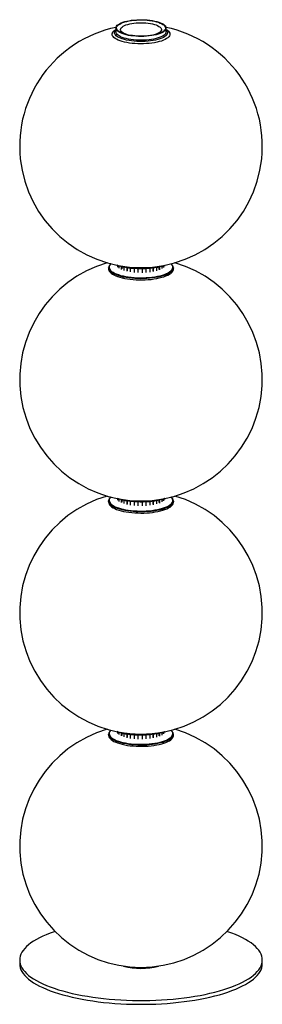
# Paper-space layout '_Dimétrica' of a CAD drawing. Header units: millimetres. Extents: x -190 to 110, y -14 to 1202.
import ezdxf

# ---------------------------------------------------------------- set-up
doc = ezdxf.new("R2010")
doc.units = ezdxf.units.MM

psp = doc.layouts.new('_Dimétrica')

# ---------------------------------------------------------------- linework, layer by layer
at = {"color": 7, "linetype": 'Continuous', "lineweight": 25}
for p, q in [((-71.5, 1191.4), (-71.5, 1185.7)), ((-9.5, 1185.7), (-9.5, 1191.4)), ((-80.5, 895.1), (-80.5, 895.3)), ((-80.5, 895.1), (-80.5, 893.7)), ((-70.2, 897.9), (-70.2, 898.5)), ((-69.1, 896.2), (-69.1, 898.1)), ((-68.2, 896.6), (-68.2, 897.8)), ((-67.3, 894.7), (-67.3, 897.5)), ((-64.6, 893.3), (-64.6, 896.7)), ((-63.8, 893.8), (-63.8, 896.5)), ((-61.5, 892.1), (-61.5, 896)), ((-57.6, 891), (-57.6, 895.3)), ((-57, 891.5), (-57, 895.2)), ((-53.4, 890.2), (-53.4, 894.7)), ((-48.6, 889.6), (-48.6, 894.2)), ((-48.4, 890.2), (-48.4, 894.2)), ((-43.9, 889.3), (-43.9, 894)), ((-38.8, 889.2), (-38.8, 894)), ((-34.2, 890.1), (-34.2, 894.1)), ((-34, 889.4), (-34, 894.1)), ((-29.2, 890), (-29.2, 894.5)), ((-25.4, 891.2), (-25.4, 895)), ((-24.9, 890.7), (-24.9, 895)), ((-20.8, 891.7), (-20.8, 895.7)), ((-18.2, 893.3), (-18.2, 896.3)), ((-17.4, 892.8), (-17.4, 896.5)), ((-14.5, 894.2), (-14.5, 897.2)), ((-13.4, 896.1), (-13.4, 897.6)), ((-12.4, 895.7), (-12.4, 897.9)), ((-11, 897.3), (-11, 898.4)), ((-0.5, 893.7), (-0.5, 895.1)), ((-0.5, 895.1), (-0.5, 894.9)), ((-70.2, 609.8), (-70.2, 610.4)), ((-69.1, 608.1), (-69.1, 610)), ((-68.2, 608.5), (-68.2, 609.7)), ((-67.3, 606.6), (-67.3, 609.4)), ((-64.6, 605.2), (-64.6, 608.6)), ((-63.8, 605.7), (-63.8, 608.4)), ((-18.2, 605.2), (-18.2, 608.2)), ((-17.4, 604.7), (-17.4, 608.4)), ((-14.5, 606.1), (-14.5, 609.2)), ((-13.4, 608), (-13.4, 609.5)), ((-12.4, 607.6), (-12.4, 609.8)), ((-11, 609.2), (-11, 610.3)), ((-80.5, 607.1), (-80.5, 607.3)), ((-80.5, 607.1), (-80.5, 605.6)), ((-61.5, 604), (-61.5, 607.9)), ((-57.6, 602.9), (-57.6, 607.2)), ((-57, 603.5), (-57, 607.1)), ((-53.4, 602.1), (-53.4, 606.6)), ((-48.6, 601.5), (-48.6, 606.2)), ((-48.4, 602.1), (-48.4, 606.1)), ((-43.9, 601.2), (-43.9, 605.9)), ((-38.8, 601.1), (-38.8, 605.9)), ((-34.2, 602), (-34.2, 606)), ((-34, 601.4), (-34, 606.1)), ((-29.2, 601.9), (-29.2, 606.4)), ((-25.4, 603.2), (-25.4, 606.9)), ((-24.9, 602.6), (-24.9, 607)), ((-20.8, 603.6), (-20.8, 607.7)), ((-0.5, 605.6), (-0.5, 607.1)), ((-0.5, 607.1), (-0.5, 606.9)), ((-80.5, 319), (-80.5, 319.1)), ((-80.5, 319), (-80.5, 317.5)), ((-70.2, 321.7), (-70.2, 322.3)), ((-69.1, 320.1), (-69.1, 321.9)), ((-68.2, 320.4), (-68.2, 321.6)), ((-67.3, 318.6), (-67.3, 321.3)), ((-64.6, 317.1), (-64.6, 320.6)), ((-63.8, 317.6), (-63.8, 320.4)), ((-61.5, 315.9), (-61.5, 319.8)), ((-57.6, 314.8), (-57.6, 319.1)), ((-57, 315.4), (-57, 319)), ((-53.4, 314), (-53.4, 318.5)), ((-48.6, 313.4), (-48.6, 318.1)), ((-48.4, 314), (-48.4, 318.1)), ((-43.9, 313.1), (-43.9, 317.8)), ((-38.8, 313.1), (-38.8, 317.8)), ((-34.2, 313.9), (-34.2, 318)), ((-34, 313.3), (-34, 318)), ((-29.2, 313.8), (-29.2, 318.4)), ((-25.4, 315.1), (-25.4, 318.8)), ((-24.9, 314.5), (-24.9, 318.9)), ((-20.8, 315.5), (-20.8, 319.6)), ((-18.2, 317.2), (-18.2, 320.1)), ((-17.4, 316.7), (-17.4, 320.3)), ((-14.5, 318.1), (-14.5, 321.1)), ((-13.4, 319.9), (-13.4, 321.4)), ((-12.4, 319.5), (-12.4, 321.7)), ((-11, 321.1), (-11, 322.2)), ((-0.5, 317.5), (-0.5, 319)), ((-0.5, 319), (-0.5, 318.7)), ((-190.5, 40.2), (-190.5, 35.5)), ((109.5, 35.5), (109.5, 40.2))]:
    psp.add_line(p, q, dxfattribs=at)
at = {"color": 7, "linetype": 'Continuous', "lineweight": 25, "flags": 128}
for points in [[(-29.5, 1201.1), (-26.5, 1200.6), (-23.7, 1200.1), (-21, 1199.4), (-18.5, 1198.7), (-16.3, 1197.9), (-14.4, 1197), (-12.8, 1196), (-11.5, 1195), (-10.5, 1194), (-9.8, 1192.9), (-9.5, 1191.8), (-9.6, 1190.7), (-10, 1189.6), (-10.7, 1188.5), (-11.8, 1187.5), (-13.2, 1186.5), (-14.9, 1185.6), (-16.9, 1184.7), (-19.2, 1183.9), (-21.7, 1183.2), (-24.5, 1182.6), (-27.4, 1182), (-30.4, 1181.6), (-33.6, 1181.3), (-36.9, 1181.1), (-40.1, 1181.1), (-43.4, 1181.1), (-46.7, 1181.3), (-49.9, 1181.6), (-53, 1181.9), (-55.9, 1182.4), (-58.7, 1183), (-61.3, 1183.7), (-63.6, 1184.5), (-65.7, 1185.4), (-67.4, 1186.3), (-68.9, 1187.3), (-70.1, 1188.3), (-70.9, 1189.4), (-71.4, 1190.5), (-71.5, 1191.6), (-71.3, 1192.7), (-70.7, 1193.7), (-69.8, 1194.8), (-68.5, 1195.8), (-67, 1196.8), (-65.1, 1197.7), (-63, 1198.5), (-60.6, 1199.3), (-57.9, 1199.9), (-55.1, 1200.5), (-52.1, 1201), (-49, 1201.3), (-45.8, 1201.6), (-42.5, 1201.7), (-39.2, 1201.7), (-35.9, 1201.6), (-32.7, 1201.4), (-29.5, 1201.1)], [(-29.8, 1200.8), (-26.8, 1200.4), (-24, 1199.8), (-21.3, 1199.2), (-18.9, 1198.5), (-16.7, 1197.6), (-14.9, 1196.8), (-13.3, 1195.8), (-12, 1194.8), (-11.1, 1193.7), (-10.5, 1192.7), (-10.3, 1191.6), (-10.4, 1190.5), (-10.8, 1189.4), (-11.7, 1188.4), (-12.8, 1187.3), (-14.3, 1186.4), (-16.1, 1185.4), (-18.2, 1184.6), (-20.5, 1183.8), (-23.1, 1183.2), (-25.9, 1182.6), (-28.8, 1182.1), (-31.9, 1181.7), (-35.1, 1181.5), (-38.3, 1181.3), (-41.6, 1181.3), (-44.9, 1181.4), (-48.1, 1181.6), (-51.2, 1182), (-54.2, 1182.4), (-57, 1183), (-59.7, 1183.6), (-62.1, 1184.3), (-64.3, 1185.2), (-66.1, 1186.1), (-67.7, 1187), (-69, 1188), (-69.9, 1189.1), (-70.5, 1190.1), (-70.7, 1191.2), (-70.6, 1192.3), (-70.2, 1193.4), (-69.3, 1194.5), (-68.2, 1195.5), (-66.7, 1196.4), (-64.9, 1197.4), (-62.8, 1198.2), (-60.5, 1199), (-57.9, 1199.6), (-55.1, 1200.2), (-52.2, 1200.7), (-49.1, 1201.1), (-45.9, 1201.3), (-42.7, 1201.5), (-39.4, 1201.5), (-36.1, 1201.4), (-32.9, 1201.2), (-29.8, 1200.8)], [(-53.9, 1182.4), (-56, 1182.8), (-58.2, 1183.5), (-60.2, 1184.2), (-62, 1185.1), (-63.4, 1185.9), (-64.5, 1186.9), (-65.3, 1187.8), (-65.7, 1188.8), (-65.8, 1189.8), (-65.5, 1190.8), (-64.9, 1191.8), (-63.9, 1192.7), (-62.6, 1193.6), (-61, 1194.5), (-59.1, 1195.2), (-56.9, 1195.9), (-54.5, 1196.5), (-51.9, 1197), (-49.2, 1197.4), (-46.3, 1197.7), (-43.3, 1197.9), (-40.4, 1198), (-37.4, 1197.9), (-34.4, 1197.7), (-31.6, 1197.4)], [(-31.6, 1197.4), (-28.8, 1197), (-26.2, 1196.5), (-23.9, 1195.9), (-21.7, 1195.2), (-19.9, 1194.4), (-18.3, 1193.5), (-17, 1192.6), (-16.1, 1191.7), (-15.5, 1190.7), (-15.2, 1189.7), (-15.3, 1188.7), (-15.8, 1187.7), (-16.6, 1186.8), (-17.7, 1185.8), (-19.2, 1185), (-20.9, 1184.2), (-23, 1183.4), (-25.3, 1182.8), (-27.1, 1182.4)], [(-9.5, 1189.8), (-9.3, 1189.7), (-7.7, 1188.6), (-6.5, 1187.5), (-5.6, 1186.4), (-5, 1185.2), (-4.8, 1184), (-4.9, 1182.8), (-5.4, 1181.6), (-6.2, 1180.5), (-7.4, 1179.4), (-8.9, 1178.3), (-10.7, 1177.3), (-12.8, 1176.3), (-15.2, 1175.4), (-17.9, 1174.6), (-20.7, 1173.9), (-23.8, 1173.3), (-27, 1172.8), (-30.4, 1172.4), (-33.8, 1172.2), (-37.4, 1172), (-40.9, 1171.9), (-44.5, 1172), (-48, 1172.2), (-51.5, 1172.5), (-54.8, 1172.9), (-58, 1173.5), (-61, 1174.1), (-63.8, 1174.8), (-66.4, 1175.6), (-68.7, 1176.5), (-70.8, 1177.5), (-72.5, 1178.6), (-73.9, 1179.6), (-75, 1180.8), (-75.8, 1181.9), (-76.2, 1183.1), (-76.2, 1184.3), (-75.9, 1185.5), (-75.2, 1186.7), (-74.2, 1187.8), (-72.9, 1188.9), (-71.5, 1189.8)], [(-9.5, 1189.4), (-8.8, 1188.6), (-8.1, 1187.5), (-7.7, 1186.4), (-7.7, 1185.2), (-8, 1184.1), (-8.7, 1183), (-9.7, 1181.9), (-11.1, 1180.8), (-12.8, 1179.8), (-14.8, 1178.9), (-17.1, 1178), (-19.7, 1177.3), (-22.5, 1176.6), (-25.4, 1176), (-28.6, 1175.5), (-31.8, 1175.2), (-35.2, 1174.9), (-38.6, 1174.8), (-42.1, 1174.8), (-45.5, 1174.9), (-48.8, 1175.1), (-52.1, 1175.5), (-55.3, 1176), (-58.3, 1176.5), (-61.1, 1177.2), (-63.6, 1178), (-65.9, 1178.8), (-68, 1179.7), (-69.7, 1180.7), (-71.1, 1181.8), (-72.2, 1182.9), (-72.9, 1184), (-73.3, 1185.1), (-73.3, 1186.3), (-73, 1187.4), (-72.3, 1188.5), (-71.5, 1189.4)], [(-9.5, 1186.7), (-9.6, 1186), (-10, 1184.9), (-10.7, 1183.8), (-11.8, 1182.8), (-13.2, 1181.8), (-14.9, 1180.8), (-16.9, 1180), (-19.2, 1179.2), (-21.7, 1178.5), (-24.5, 1177.8), (-27.4, 1177.3), (-30.4, 1176.9), (-33.6, 1176.6), (-36.9, 1176.4), (-40.1, 1176.4), (-43.4, 1176.4), (-46.7, 1176.6), (-49.9, 1176.8), (-53, 1177.2), (-55.9, 1177.7), (-58.7, 1178.3), (-61.3, 1179), (-63.6, 1179.8), (-65.7, 1180.7), (-67.4, 1181.6), (-68.9, 1182.6), (-70.1, 1183.6), (-70.9, 1184.7), (-71.4, 1185.7), (-71.5, 1186.7)], [(-9.5, 1186.7), (-9.6, 1186), (-10, 1184.9), (-10.7, 1183.8), (-11.8, 1182.8), (-13.2, 1181.8), (-14.9, 1180.8), (-16.9, 1180), (-19.2, 1179.2), (-21.7, 1178.5), (-24.5, 1177.8), (-27.4, 1177.3), (-30.4, 1176.9), (-33.6, 1176.6), (-36.9, 1176.4), (-40.1, 1176.4), (-43.4, 1176.4), (-46.7, 1176.6), (-49.9, 1176.8), (-53, 1177.2), (-55.9, 1177.7), (-58.7, 1178.3), (-61.3, 1179), (-63.6, 1179.8), (-65.7, 1180.7), (-67.4, 1181.6), (-68.9, 1182.6), (-70.1, 1183.6), (-70.9, 1184.7), (-71.4, 1185.7), (-71.5, 1186.7)], [(-77.8, 900.2), (-78.5, 899.5), (-79.3, 898.2), (-79.8, 897), (-79.9, 895.8), (-79.6, 894.5), (-79, 893.3), (-78.1, 892.1), (-76.8, 890.9), (-75.1, 889.8), (-73.2, 888.7), (-71, 887.7), (-68.5, 886.8), (-65.7, 885.9), (-62.7, 885.2), (-59.5, 884.5), (-56.2, 884), (-52.7, 883.5), (-49, 883.2), (-45.3, 883), (-41.6, 882.9), (-37.9, 882.9), (-34.1, 883.1), (-30.5, 883.3), (-26.9, 883.7), (-23.4, 884.2), (-20.1, 884.8), (-17, 885.5), (-14.1, 886.3), (-11.5, 887.1), (-9.1, 888.1), (-7, 889.1), (-5.1, 890.2), (-3.7, 891.4)], [(-3.1, 890.4), (-4.6, 889.3), (-6.4, 888.2), (-8.5, 887.1), (-10.9, 886.2), (-13.5, 885.3), (-16.4, 884.5), (-19.5, 883.8), (-22.8, 883.2), (-26.2, 882.7), (-29.8, 882.3), (-33.4, 882), (-37.1, 881.9), (-40.9, 881.8), (-44.6, 881.9), (-48.3, 882.1), (-52, 882.4), (-55.5, 882.8), (-58.9, 883.3), (-62.2, 883.9), (-65.2, 884.7), (-68.1, 885.5), (-70.6, 886.4), (-73, 887.4), (-75, 888.4), (-76.8, 889.5), (-78.2, 890.7), (-79.3, 891.9), (-80, 893.1), (-80.4, 894.3), (-80.5, 895.1)], [(-80.5, 893.7), (-80.5, 893.5), (-80.3, 892.3), (-79.7, 891), (-78.8, 889.8), (-77.5, 888.7), (-75.9, 887.5), (-74, 886.4), (-71.8, 885.4), (-69.4, 884.5), (-66.7, 883.6), (-63.7, 882.9), (-60.6, 882.2), (-57.2, 881.6), (-53.8, 881.1), (-50.2, 880.8), (-46.5, 880.5), (-42.8, 880.4), (-39, 880.4), (-35.3, 880.5), (-31.6, 880.7), (-28, 881), (-24.5, 881.5), (-21.1, 882), (-17.9, 882.7), (-14.9, 883.5), (-12.2, 884.3), (-9.6, 885.2), (-7.4, 886.2), (-5.4, 887.3), (-3.8, 888.4), (-2.5, 889.6), (-1.5, 890.8), (-0.8, 892), (-0.5, 893.3), (-0.5, 893.7)], [(-11, 898.4), (-11.6, 898.2), (-14.2, 897.3), (-17.1, 896.5), (-20.2, 895.8), (-23.5, 895.2), (-26.9, 894.8), (-30.5, 894.4), (-34.2, 894.1), (-37.9, 894), (-41.6, 894), (-45.3, 894.1), (-49, 894.3), (-52.6, 894.6), (-56.1, 895), (-59.5, 895.6), (-62.6, 896.2), (-65.6, 897), (-68.4, 897.8), (-70, 898.4)], [(-77.8, 612.1), (-78.5, 611.4), (-79.3, 610.2), (-79.8, 608.9), (-79.9, 607.7), (-79.6, 606.4), (-79, 605.2), (-78.1, 604), (-76.8, 602.8), (-75.1, 601.7), (-73.2, 600.6), (-71, 599.6), (-68.5, 598.7), (-65.7, 597.8), (-62.7, 597.1), (-59.5, 596.4), (-56.2, 595.9), (-52.7, 595.4), (-49, 595.1), (-45.3, 594.9), (-41.6, 594.8), (-37.9, 594.8), (-34.1, 595), (-30.5, 595.2), (-26.9, 595.6), (-23.4, 596.1), (-20.1, 596.7), (-17, 597.4), (-14.1, 598.2), (-11.5, 599.1), (-9.1, 600), (-7, 601), (-5.1, 602.1), (-3.7, 603.3), (-2.5, 604.5), (-1.7, 605.7), (-1.2, 606.9), (-1.1, 608.2), (-1.4, 609.4), (-2, 610.7), (-2.9, 611.9), (-3.2, 612.1)], [(-11, 610.3), (-11.6, 610.1), (-14.2, 609.2), (-17.1, 608.5), (-20.2, 607.8), (-23.5, 607.2), (-26.9, 606.7), (-30.5, 606.3), (-34.2, 606), (-37.9, 605.9), (-41.6, 605.9), (-45.3, 606), (-49, 606.2), (-52.6, 606.5), (-56.1, 607), (-59.5, 607.5), (-62.6, 608.2), (-65.6, 608.9), (-68.4, 609.8), (-70, 610.3)], [(-0.5, 606.9), (-0.5, 606.6), (-0.8, 605.4), (-1.5, 604.1), (-2.5, 602.9), (-3.8, 601.8), (-5.4, 600.6), (-7.4, 599.6), (-9.6, 598.6), (-12.2, 597.6), (-14.9, 596.8), (-17.9, 596), (-21.1, 595.4), (-24.5, 594.8), (-28, 594.4), (-31.6, 594.1), (-35.3, 593.8), (-39, 593.7), (-42.8, 593.7), (-46.5, 593.9), (-50.2, 594.1), (-53.8, 594.5), (-57.2, 594.9), (-60.6, 595.5), (-63.7, 596.2), (-66.7, 597), (-69.4, 597.8), (-71.8, 598.8), (-74, 599.8), (-75.9, 600.9), (-77.5, 602), (-78.8, 603.2), (-79.7, 604.4), (-80.3, 605.6), (-80.5, 606.9), (-80.5, 607.1)], [(-80.5, 605.6), (-80.4, 604.8), (-80, 603.6), (-79.3, 602.4), (-78.2, 601.2), (-76.8, 600), (-75, 598.9), (-73, 597.8), (-70.6, 596.9), (-68.1, 596), (-65.2, 595.1), (-62.2, 594.4), (-58.9, 593.8), (-55.5, 593.3), (-52, 592.9), (-48.3, 592.6), (-44.6, 592.4), (-40.9, 592.3), (-37.1, 592.3), (-33.4, 592.5), (-29.8, 592.8), (-26.2, 593.2), (-22.8, 593.7), (-19.5, 594.3), (-16.4, 595), (-13.5, 595.8), (-10.9, 596.7), (-8.5, 597.6), (-6.4, 598.7), (-4.6, 599.8), (-3.1, 600.9)], [(-3.1, 314.3), (-4.6, 313.1), (-6.4, 312), (-8.5, 311), (-10.9, 310), (-13.5, 309.1), (-16.4, 308.3), (-19.5, 307.6), (-22.8, 307), (-26.2, 306.5), (-29.8, 306.1), (-33.4, 305.8), (-37.1, 305.7), (-40.9, 305.6), (-44.6, 305.7), (-48.3, 305.9), (-52, 306.2), (-55.5, 306.6), (-58.9, 307.1), (-62.2, 307.8), (-65.2, 308.5), (-68.1, 309.3), (-70.6, 310.2), (-73, 311.2), (-75, 312.2), (-76.8, 313.3), (-78.2, 314.5), (-79.3, 315.7), (-80, 316.9), (-80.4, 318.2), (-80.5, 319)], [(-80.5, 317.5), (-80.5, 317.4), (-80.3, 316.1), (-79.7, 314.9), (-78.8, 313.7), (-77.5, 312.5), (-75.9, 311.4), (-74, 310.3), (-71.8, 309.3), (-69.4, 308.3), (-66.7, 307.5), (-63.7, 306.7), (-60.6, 306), (-57.2, 305.4), (-53.8, 305), (-50.2, 304.6), (-46.5, 304.4), (-42.8, 304.2), (-39, 304.2), (-35.3, 304.3), (-31.6, 304.5), (-28, 304.9), (-24.5, 305.3), (-21.1, 305.9), (-17.9, 306.5), (-14.9, 307.3), (-12.2, 308.1), (-9.6, 309.1), (-7.4, 310.1), (-5.4, 311.1), (-3.8, 312.3), (-2.5, 313.4), (-1.5, 314.6), (-0.8, 315.9), (-0.5, 317.1), (-0.5, 317.5)], [(-77.8, 324), (-78.5, 323.3), (-79.3, 322.1), (-79.8, 320.8), (-79.9, 319.6), (-79.6, 318.3), (-79, 317.1), (-78.1, 315.9), (-76.8, 314.7), (-75.1, 313.6), (-73.2, 312.5), (-71, 311.5), (-68.5, 310.6), (-65.7, 309.8), (-62.7, 309), (-59.5, 308.3), (-56.2, 307.8), (-52.7, 307.4), (-49, 307), (-45.3, 306.8), (-41.6, 306.7), (-37.9, 306.7), (-34.1, 306.9), (-30.5, 307.1), (-26.9, 307.5), (-23.4, 308), (-20.1, 308.6), (-17, 309.3), (-14.1, 310.1), (-11.5, 311), (-9.1, 311.9), (-7, 313), (-5.1, 314.1), (-3.7, 315.2)], [(-11, 322.2), (-11.6, 322), (-14.2, 321.2), (-17.1, 320.4), (-20.2, 319.7), (-23.5, 319.1), (-26.9, 318.6), (-30.5, 318.2), (-34.2, 318), (-37.9, 317.8), (-41.6, 317.8), (-45.3, 317.9), (-49, 318.1), (-52.6, 318.4), (-56.1, 318.9), (-59.5, 319.4), (-62.6, 320.1), (-65.6, 320.8), (-68.4, 321.7), (-70, 322.3)], [(-146.9, 75.5), (-148, 75.1), (-152.9, 73.3), (-157.6, 71.5), (-162, 69.6), (-166.1, 67.6), (-169.9, 65.5), (-173.4, 63.4), (-176.6, 61.3), (-179.5, 59), (-182.1, 56.8), (-184.3, 54.5), (-186.2, 52.1), (-187.7, 49.8), (-188.9, 47.4), (-189.8, 45), (-190.3, 42.6), (-190.5, 40.2), (-190.3, 37.8), (-189.8, 35.3), (-188.9, 33), (-187.7, 30.6), (-186.1, 28.2), (-184.2, 25.9), (-181.9, 23.6), (-179.4, 21.3), (-176.5, 19.1), (-173.2, 16.9), (-169.7, 14.8), (-165.9, 12.8), (-161.8, 10.8), (-157.3, 8.9), (-152.7, 7), (-147.7, 5.3), (-142.5, 3.6), (-137.1, 2), (-131.4, 0.5), (-125.6, -1), (-119.5, -2.3), (-113.2, -3.5), (-106.8, -4.6), (-100.2, -5.6), (-93.5, -6.5)], [(-93.5, -6.5), (-86.7, -7.3), (-79.7, -8), (-72.7, -8.6), (-65.6, -9.1), (-58.4, -9.4), (-51.2, -9.6), (-44, -9.8), (-36.7, -9.8), (-29.5, -9.6), (-22.3, -9.4), (-15.1, -9), (-8, -8.6), (-0.9, -8), (6, -7.3), (12.8, -6.5), (19.6, -5.6), (26.1, -4.6), (32.5, -3.4), (38.8, -2.2), (44.8, -0.9), (50.7, 0.5), (56.4, 2.1), (61.8, 3.7), (67, 5.3), (71.9, 7.1), (76.6, 9), (81, 10.9), (85.1, 12.9), (88.9, 14.9), (92.4, 17), (95.6, 19.2), (98.5, 21.4), (101.1, 23.7), (103.3, 26), (105.2, 28.3), (106.7, 30.7), (108, 33.1), (108.8, 35.5), (109.3, 37.9), (109.5, 40.3), (109.3, 42.7), (108.8, 45.1), (107.9, 47.5), (106.7, 49.9), (105.1, 52.3), (103.2, 54.6), (100.9, 56.9), (98.4, 59.1), (95.5, 61.4), (92.2, 63.5), (88.7, 65.6), (84.9, 67.7), (80.8, 69.7), (76.3, 71.6), (71.7, 73.4), (66.7, 75.2), (65.9, 75.5)], [(-190.5, 35.5), (-190.5, 35.5), (-190.3, 33), (-189.8, 30.6), (-188.9, 28.2), (-187.7, 25.9), (-186.1, 23.5), (-184.2, 21.2), (-181.9, 18.9), (-179.4, 16.6), (-176.5, 14.4), (-173.2, 12.2), (-169.7, 10.1), (-165.9, 8.1), (-161.8, 6.1), (-157.3, 4.2), (-152.7, 2.3), (-147.7, 0.6), (-142.5, -1.1), (-137.1, -2.7), (-131.4, -4.2), (-125.6, -5.7), (-119.5, -7), (-113.2, -8.2), (-106.8, -9.3), (-100.2, -10.3), (-93.5, -11.3)], [(-93.5, -11.3), (-86.7, -12.1), (-79.7, -12.7), (-72.7, -13.3), (-65.6, -13.8), (-58.4, -14.1), (-51.2, -14.4), (-44, -14.5), (-36.7, -14.5), (-29.5, -14.3), (-22.3, -14.1), (-15.1, -13.8), (-8, -13.3), (-0.9, -12.7), (6, -12), (12.8, -11.2), (19.6, -10.3), (26.1, -9.3), (32.5, -8.2), (38.8, -6.9), (44.8, -5.6), (50.7, -4.2), (56.4, -2.7), (61.8, -1.1), (67, 0.6), (71.9, 2.4), (76.6, 4.3), (81, 6.2), (85.1, 8.2), (88.9, 10.2), (92.4, 12.3), (95.6, 14.5), (98.5, 16.7), (101.1, 19), (103.3, 21.3), (105.2, 23.6), (106.7, 26), (108, 28.3), (108.8, 30.7), (109.3, 33.2), (109.5, 35.5)]]:
    psp.add_lwpolyline(points, dxfattribs=at)
at = {"color": 7, "linetype": 'Continuous', "lineweight": 25}
for centre, radius, start, end in [((-40.5, 1045.5), 150, 101.8839, 78.1161), ((-40.5, 757.4), 150, 106.2042, 73.7958), ((-6.7, 896), 5.53, 303.7404, 50.1166), ((-40.5, 1000), 105.4, 256.0583, 283.9417), ((-7, 895.7), 6.57, 306.9071, 353.2527), ((-40.5, 469.3), 150, 106.2042, 73.7958), ((-40.5, 711.9), 105.5, 256.0626, 283.9374), ((-6.9, 606.1), 6.46, 306.6907, 355.8614), ((-40.5, 181.2), 150, 106.2042, 73.7958), ((-40.5, 423.8), 105.4, 256.0583, 283.9417), ((-6.7, 319.8), 5.53, 303.7404, 50.1166), ((-7, 319.5), 6.57, 306.9071, 353.2527), ((-40.5, 108.8), 79, 254.186, 285.814), ((-40.5, 116.3), 86.2, 255.998, 284.002), ((-40.5, 136.4), 105.3, 265.4666, 274.5334)]:
    psp.add_arc(centre, radius, start, end, dxfattribs=at)
for points, knots in [([(-77.8, 900.4), (-77.9, 900.3), (-78.4, 899.8), (-79.2, 898.9), (-80, 897.6), (-80.4, 896.4), (-80.5, 895.6), (-80.5, 895.3)], [0, 0, 0, 0, 0.0553026, 0.3202238, 0.5816715, 0.8351681, 1, 1, 1, 1]), ([(-0.5, 894.9), (-0.5, 895.1), (-0.5, 895.8), (-0.8, 897), (-1.4, 898.2), (-2.1, 899.3), (-2.9, 900), (-3.2, 900.3)], [0, 0, 0, 0, 0.140247, 0.363387, 0.588095, 0.819762, 1, 1, 1, 1]), ([(-77.6, 612.4), (-77.9, 612.2), (-78.5, 611.6), (-79.4, 610.5), (-80.1, 609.2), (-80.5, 608.1), (-80.5, 607.5), (-80.5, 607.3)], [0, 0, 0, 0, 0.137083, 0.399521, 0.658181, 0.908194, 1, 1, 1, 1]), ([(-0.5, 606.9), (-0.5, 607), (-0.5, 607.6), (-0.7, 608.6), (-1.2, 609.9), (-2, 611.1), (-2.8, 611.8), (-3.2, 612.2)], [0, 0, 0, 0, 0.075476, 0.303349, 0.531829, 0.766541, 1, 1, 1, 1]), ([(-77.8, 324.2), (-77.9, 324.1), (-78.4, 323.6), (-79.2, 322.7), (-80, 321.4), (-80.4, 320.2), (-80.5, 319.4), (-80.5, 319.1)], [0, 0, 0, 0, 0.055303, 0.320224, 0.581672, 0.835168, 1, 1, 1, 1]), ([(-0.5, 318.7), (-0.5, 319), (-0.5, 319.7), (-0.8, 320.8), (-1.4, 322), (-2.1, 323.2), (-2.9, 323.8), (-3.2, 324.1)], [0, 0, 0, 0, 0.140247, 0.363387, 0.588095, 0.819762, 1, 1, 1, 1])]:
    psp.add_open_spline(points, degree=3, knots=knots, dxfattribs=at)

doc.saveas('drawing.dxf')
